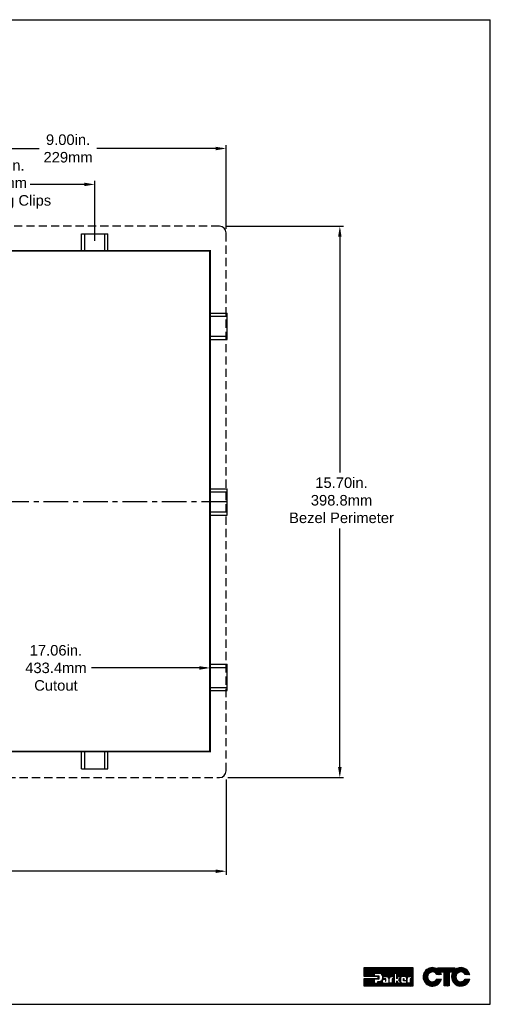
# Model space of a CAD drawing. Extents: x -21.2 to 49, y -81.1 to 9.3.
# Tile 12 of 27: x 0 to 13.4, y -51.5 to -23.4. Entities that reach past the tile are written whole.
import ezdxf

# ---------------------------------------------------------------- set-up
doc = ezdxf.new("R2010")
doc.units = 0
doc.header["$LTSCALE"] = 1.87
doc.header["$MEASUREMENT"] = 0
doc.linetypes.add('CENTER', pattern=[0.6, 0.375, -0.075, 0.075, -0.075])
doc.linetypes.add('HIDDEN2', pattern=[0.1875, 0.125, -0.0625])
doc.layers.get('0').update_dxf_attribs({"linetype": 'CONTINUOUS'})
for name, color, linetype in [('CEN', 7, 'CENTER'), ('dim', 5, 'CONTINUOUS'), ('hid', 7, 'HIDDEN2'), ('UNIT', 7, 'CONTINUOUS')]:
    doc.layers.add(name, color=color, linetype=linetype)
doc.styles.add('Arial', font='ARIAL.TTF', dxfattribs={"height": 0.3})

msp = doc.modelspace()

# ---------------------------------------------------------------- linework, layer by layer
at = {"linetype": 'Continuous'}
for p, q in [((-20.585, -23.425), (13.415, -23.425)), ((13.415, -51.464), (13.415, -23.425)), ((-20.585, -51.464), (13.415, -51.464))]:
    msp.add_line(p, q, dxfattribs=at)
at = {"color": 7, "linetype": 'Continuous'}
for p, q in [((1.791, -30.004), (1.791, -29.521)), ((1.791, -29.521), (2.541, -29.521)), ((1.881, -30.004), (1.881, -29.521)), ((2.451, -30.004), (2.451, -29.521)), ((2.541, -30.004), (2.541, -29.521)), ((5.443, -31.781), (5.931, -31.781)), ((5.443, -31.871), (5.931, -31.871)), ((5.931, -32.531), (5.931, -31.781)), ((5.443, -32.441), (5.931, -32.441)), ((5.443, -32.531), (5.931, -32.531)), ((5.443, -36.781), (5.931, -36.781)), ((5.443, -36.871), (5.931, -36.871)), ((5.931, -37.531), (5.931, -36.781)), ((5.443, -37.441), (5.931, -37.441)), ((5.443, -37.531), (5.931, -37.531)), ((5.443, -41.781), (5.931, -41.781)), ((5.443, -41.871), (5.931, -41.871)), ((5.931, -42.531), (5.931, -41.781)), ((5.443, -42.441), (5.931, -42.441)), ((5.443, -42.531), (5.931, -42.531)), ((1.791, -44.261), (-2.711, -44.261)), ((1.791, -44.761), (1.791, -44.268)), ((1.881, -44.761), (1.881, -44.268)), ((2.451, -44.761), (2.451, -44.268)), ((5.411, -44.261), (2.541, -44.261)), ((2.541, -44.761), (2.541, -44.268)), ((1.791, -44.761), (2.541, -44.761))]:
    msp.add_line(p, q, dxfattribs=at)
at = {"color": 7, "linetype": 'Continuous', "const_width": 0.05, "flags": 128}
msp.add_lwpolyline([(-11.621, -44.268), (5.443, -44.268), (5.443, -30.004), (-11.621, -30.004), (-11.621, -44.261)], dxfattribs=at)
at = {"color": 7, "linetype": 'Continuous'}
for centre, start, end in [((5.713, -29.493), 0, 90), ((5.713, -44.819), 270, 0)]:
    msp.add_arc(centre, 0.187, start, end, dxfattribs=at)
at = {"layer": 'CEN'}
msp.add_line((5.9, -37.156), (-12.079, -37.156), dxfattribs=at)
at = {"layer": 'dim', "linetype": 'Continuous'}
for p, q in [((-2.986, -27.094), (0.587, -27.094)), ((5.8, -27.094), (2.227, -27.094)), ((5.9, -29.385), (5.9, -26.994)), ((2.166, -29.718), (2.166, -28.016)), ((2.066, -28.116), (0.33, -28.116))]:
    msp.add_line(p, q, dxfattribs=at)
at = {"layer": 'dim'}
for p, q in [((5.912, -29.306), (9.236, -29.306)), ((9.136, -29.406), (9.136, -36.316)), ((9.136, -44.906), (9.136, -37.915)), ((5.443, -42.045), (5.443, -41.585)), ((5.343, -41.885), (2.074, -41.885)), ((5.9, -45.058), (5.9, -47.775)), ((5.954, -45.006), (9.236, -45.006)), ((5.8, -47.675), (-1.899, -47.675))]:
    msp.add_line(p, q, dxfattribs=at)
at = {"layer": 'dim', "linetype": 'Continuous'}
for points in [[(5.6, -27.044), (5.6, -27.144), (5.9, -27.094)], [(1.866, -28.066), (1.866, -28.166), (2.166, -28.116)]]:
    msp.add_solid(points, dxfattribs=at)
at = {"layer": 'dim'}
for points in [[(9.086, -29.606), (9.186, -29.606), (9.136, -29.306)], [(5.143, -41.835), (5.143, -41.935), (5.443, -41.885)], [(9.086, -44.706), (9.186, -44.706), (9.136, -45.006)], [(5.6, -47.625), (5.6, -47.725), (5.9, -47.675)]]:
    msp.add_solid(points, dxfattribs=at)
at = {"layer": 'hid'}
for p, q in [((5.713, -29.306), (-11.892, -29.306)), ((5.9, -44.819), (5.9, -29.493)), ((-11.892, -45.006), (5.713, -45.006))]:
    msp.add_line(p, q, dxfattribs=at)
at = {"layer": 'UNIT'}
for p, q in [((9.824, -50.667), (10.074, -50.417)), ((9.824, -50.657), (10.065, -50.417)), ((9.824, -50.648), (10.055, -50.417)), ((9.824, -50.639), (10.046, -50.417)), ((9.824, -50.629), (10.037, -50.417)), ((9.824, -50.62), (10.027, -50.417)), ((9.824, -50.611), (10.018, -50.417)), ((9.824, -50.601), (10.009, -50.417)), ((9.824, -50.592), (9.999, -50.417)), ((9.824, -50.582), (9.99, -50.417)), ((9.824, -50.573), (9.98, -50.417)), ((9.824, -50.564), (9.971, -50.417)), ((9.824, -50.554), (9.962, -50.417)), ((9.824, -50.545), (9.952, -50.417)), ((9.824, -50.536), (9.943, -50.417)), ((9.824, -50.526), (9.934, -50.417)), ((9.824, -50.517), (9.924, -50.417)), ((9.824, -50.507), (9.915, -50.417)), ((9.824, -50.498), (9.905, -50.417)), ((9.824, -50.489), (9.896, -50.417)), ((9.824, -50.479), (9.887, -50.417)), ((9.824, -50.47), (9.877, -50.417)), ((9.824, -50.461), (9.868, -50.417)), ((9.824, -50.451), (9.859, -50.417)), ((9.824, -50.442), (9.849, -50.417)), ((9.824, -50.432), (9.84, -50.417)), ((9.824, -50.423), (9.83, -50.417)), ((9.824, -50.671), (9.824, -50.417)), ((9.824, -50.417), (11.208, -50.417)), ((9.829, -50.671), (10.084, -50.417)), ((9.839, -50.671), (10.093, -50.417)), ((9.848, -50.671), (10.102, -50.417)), ((9.857, -50.671), (10.112, -50.417)), ((9.867, -50.671), (10.121, -50.417)), ((9.876, -50.671), (10.13, -50.417)), ((9.885, -50.671), (10.14, -50.417)), ((9.895, -50.671), (10.149, -50.417)), ((9.904, -50.671), (10.159, -50.417)), ((9.914, -50.671), (10.168, -50.417)), ((9.923, -50.671), (10.177, -50.417)), ((9.932, -50.671), (10.187, -50.417)), ((9.942, -50.671), (10.196, -50.417)), ((9.951, -50.671), (10.205, -50.417)), ((9.96, -50.671), (10.215, -50.417)), ((9.97, -50.671), (10.224, -50.417)), ((9.979, -50.671), (10.234, -50.417)), ((9.989, -50.671), (10.243, -50.417)), ((9.998, -50.671), (10.252, -50.417)), ((10.007, -50.671), (10.262, -50.417)), ((10.017, -50.671), (10.271, -50.417)), ((10.026, -50.671), (10.28, -50.417)), ((10.12, -50.587), (10.29, -50.417)), ((10.13, -50.587), (10.299, -50.417)), ((10.139, -50.587), (10.309, -50.417)), ((10.148, -50.587), (10.318, -50.417)), ((10.158, -50.587), (10.327, -50.417)), ((10.167, -50.587), (10.337, -50.417)), ((10.176, -50.587), (10.346, -50.417)), ((10.186, -50.587), (10.355, -50.417)), ((10.195, -50.587), (10.365, -50.417)), ((10.205, -50.587), (10.374, -50.417)), ((10.214, -50.587), (10.384, -50.417)), ((10.223, -50.587), (10.393, -50.417)), ((10.233, -50.587), (10.402, -50.417)), ((10.242, -50.587), (10.412, -50.417)), ((10.251, -50.587), (10.421, -50.417)), ((10.261, -50.587), (10.43, -50.417)), ((10.269, -50.587), (10.44, -50.417)), ((10.278, -50.589), (10.449, -50.417)), ((10.286, -50.59), (10.458, -50.417)), ((10.293, -50.592), (10.468, -50.417)), ((10.299, -50.595), (10.477, -50.417)), ((10.306, -50.598), (10.487, -50.417)), ((10.312, -50.601), (10.496, -50.417)), ((10.317, -50.605), (10.505, -50.417)), ((10.322, -50.609), (10.515, -50.417)), ((10.327, -50.614), (10.524, -50.417)), ((10.332, -50.618), (10.533, -50.417)), ((10.336, -50.624), (10.543, -50.417)), ((10.34, -50.63), (10.552, -50.417)), ((10.343, -50.635), (10.562, -50.417)), ((10.347, -50.641), (10.571, -50.417)), ((10.349, -50.648), (10.58, -50.417)), ((10.351, -50.656), (10.59, -50.417)), ((10.353, -50.663), (10.599, -50.417)), ((10.356, -50.67), (10.608, -50.417)), ((10.357, -50.677), (10.618, -50.417)), ((10.373, -50.671), (10.627, -50.417)), ((10.382, -50.671), (10.637, -50.417)), ((10.392, -50.671), (10.646, -50.417)), ((10.401, -50.671), (10.655, -50.417)), ((10.41, -50.671), (10.665, -50.417)), ((10.42, -50.671), (10.674, -50.417)), ((10.429, -50.671), (10.683, -50.417)), ((10.439, -50.671), (10.693, -50.417)), ((10.448, -50.671), (10.702, -50.417)), ((10.457, -50.671), (10.712, -50.417)), ((10.467, -50.671), (10.721, -50.417)), ((10.476, -50.671), (10.73, -50.417)), ((10.484, -50.673), (10.74, -50.417)), ((10.492, -50.674), (10.749, -50.417)), ((10.498, -50.677), (10.758, -50.417)), ((10.504, -50.681), (10.768, -50.417)), ((10.51, -50.685), (10.777, -50.417)), ((10.514, -50.689), (10.787, -50.417)), ((10.518, -50.695), (10.796, -50.417)), ((10.522, -50.7), (10.805, -50.417)), ((10.524, -50.707), (10.815, -50.417)), ((10.526, -50.715), (10.824, -50.417)), ((10.576, -50.675), (10.833, -50.417)), ((10.587, -50.673), (10.843, -50.417)), ((10.68, -50.589), (10.852, -50.417)), ((10.689, -50.589), (10.862, -50.417)), ((10.699, -50.589), (10.871, -50.417)), ((10.708, -50.589), (10.88, -50.417)), ((10.717, -50.589), (10.89, -50.417)), ((10.727, -50.589), (10.899, -50.417)), ((10.736, -50.589), (10.908, -50.417)), ((10.745, -50.589), (10.918, -50.417)), ((10.755, -50.589), (10.927, -50.417)), ((10.756, -50.701), (11.04, -50.417)), ((10.756, -50.691), (11.03, -50.417)), ((10.756, -50.682), (11.021, -50.417)), ((10.756, -50.673), (11.012, -50.417)), ((10.756, -50.663), (11.002, -50.417)), ((10.756, -50.654), (10.993, -50.417)), ((10.756, -50.645), (10.983, -50.417)), ((10.756, -50.635), (10.974, -50.417)), ((10.756, -50.626), (10.965, -50.417)), ((10.756, -50.616), (10.955, -50.417)), ((10.756, -50.607), (10.946, -50.417)), ((10.756, -50.598), (10.937, -50.417)), ((10.795, -50.671), (11.049, -50.417)), ((10.804, -50.671), (11.058, -50.417)), ((10.813, -50.671), (11.068, -50.417)), ((10.823, -50.671), (11.077, -50.417)), ((10.832, -50.671), (11.087, -50.417)), ((10.842, -50.671), (11.096, -50.417)), ((10.851, -50.671), (11.105, -50.417)), ((10.852, -50.708), (11.143, -50.417)), ((10.86, -50.671), (11.115, -50.417)), ((10.866, -50.684), (11.133, -50.417)), ((10.87, -50.671), (11.124, -50.417)), ((10.891, -50.678), (11.152, -50.417)), ((10.905, -50.673), (11.162, -50.417)), ((10.917, -50.67), (11.171, -50.417)), ((10.928, -50.67), (11.18, -50.417)), ((10.937, -50.669), (11.19, -50.417)), ((10.947, -50.669), (11.199, -50.417)), ((10.956, -50.669), (11.208, -50.417)), ((10.965, -50.669), (11.208, -50.426)), ((10.975, -50.67), (11.208, -50.436)), ((10.982, -50.671), (11.208, -50.445)), ((10.99, -50.673), (11.208, -50.455)), ((10.998, -50.674), (11.208, -50.464)), ((11.208, -50.417), (11.208, -50.948)), ((11.507, -50.704), (11.79, -50.421)), ((11.507, -50.697), (11.784, -50.421)), ((11.507, -50.691), (11.777, -50.421)), ((11.507, -50.684), (11.77, -50.421)), ((11.507, -50.677), (11.763, -50.421)), ((11.507, -50.671), (11.757, -50.421)), ((11.507, -50.664), (11.75, -50.421)), ((11.507, -50.657), (11.743, -50.421)), ((11.508, -50.71), (11.796, -50.422)), ((11.509, -50.716), (11.802, -50.423)), ((11.509, -50.649), (11.735, -50.423)), ((11.51, -50.721), (11.808, -50.424)), ((11.51, -50.641), (11.727, -50.424)), ((11.511, -50.727), (11.813, -50.425)), ((11.512, -50.733), (11.819, -50.426)), ((11.512, -50.632), (11.718, -50.426)), ((11.513, -50.624), (11.71, -50.427)), ((11.514, -50.616), (11.702, -50.428)), ((11.518, -50.606), (11.692, -50.432)), ((11.522, -50.596), (11.682, -50.436)), ((11.525, -50.585), (11.671, -50.439)), ((11.529, -50.575), (11.661, -50.443)), ((11.537, -50.56), (11.646, -50.451)), ((11.546, -50.545), (11.63, -50.46)), ((11.672, -50.579), (11.825, -50.427)), ((11.698, -50.56), (11.83, -50.428)), ((11.71, -50.555), (11.836, -50.429)), ((11.722, -50.549), (11.841, -50.43)), ((11.732, -50.546), (11.846, -50.432)), ((11.74, -50.545), (11.851, -50.434)), ((11.748, -50.543), (11.856, -50.436)), ((11.756, -50.542), (11.861, -50.437)), ((11.763, -50.541), (11.866, -50.439)), ((11.77, -50.542), (11.87, -50.441)), ((11.776, -50.542), (11.875, -50.443)), ((11.782, -50.542), (11.88, -50.445)), ((11.789, -50.543), (11.884, -50.447)), ((11.795, -50.544), (11.889, -50.45)), ((11.8, -50.545), (11.893, -50.452)), ((11.805, -50.547), (11.897, -50.454)), ((11.81, -50.548), (11.901, -50.457)), ((11.815, -50.55), (11.906, -50.459)), ((11.821, -50.551), (11.91, -50.462)), ((11.825, -50.553), (11.914, -50.464)), ((11.83, -50.555), (11.918, -50.467)), ((11.834, -50.558), (11.967, -50.425)), ((11.838, -50.56), (11.973, -50.425)), ((11.842, -50.563), (11.98, -50.425)), ((11.847, -50.565), (11.987, -50.425)), ((11.851, -50.567), (11.994, -50.425)), ((11.855, -50.571), (12, -50.425)), ((11.858, -50.574), (12.007, -50.425)), ((11.862, -50.577), (12.014, -50.425)), ((11.865, -50.58), (12.02, -50.425)), ((11.869, -50.583), (12.027, -50.425)), ((11.872, -50.587), (12.034, -50.425)), ((11.876, -50.59), (12.04, -50.425)), ((11.878, -50.594), (12.047, -50.425)), ((11.881, -50.598), (12.054, -50.425)), ((11.884, -50.602), (12.061, -50.425)), ((11.886, -50.606), (12.067, -50.425)), ((11.889, -50.61), (12.074, -50.425)), ((11.892, -50.614), (12.081, -50.425)), ((11.896, -50.616), (12.087, -50.425)), ((11.903, -50.616), (12.094, -50.425)), ((11.909, -50.616), (12.101, -50.425)), ((11.916, -50.616), (12.107, -50.425)), ((11.919, -50.426), (11.92, -50.425)), ((11.919, -50.433), (11.927, -50.425)), ((11.919, -50.466), (11.96, -50.425)), ((11.919, -50.46), (11.953, -50.425)), ((11.919, -50.453), (11.947, -50.425)), ((11.919, -50.446), (11.94, -50.425)), ((11.919, -50.44), (11.933, -50.425)), ((11.919, -50.467), (11.919, -50.425)), ((11.919, -50.425), (12.411, -50.425)), ((11.923, -50.616), (12.114, -50.425)), ((11.997, -50.549), (12.121, -50.425)), ((12.004, -50.549), (12.127, -50.425)), ((12.01, -50.549), (12.134, -50.425)), ((12.017, -50.549), (12.141, -50.425)), ((12.024, -50.549), (12.148, -50.425)), ((12.03, -50.549), (12.154, -50.425)), ((12.037, -50.549), (12.161, -50.425)), ((12.044, -50.549), (12.168, -50.425)), ((12.05, -50.549), (12.174, -50.425)), ((12.057, -50.549), (12.181, -50.425)), ((12.064, -50.549), (12.188, -50.425)), ((12.071, -50.549), (12.194, -50.425)), ((12.077, -50.549), (12.201, -50.425)), ((12.084, -50.549), (12.208, -50.425)), ((12.091, -50.549), (12.215, -50.425)), ((12.097, -50.549), (12.221, -50.425)), ((12.101, -50.692), (12.368, -50.425)), ((12.101, -50.685), (12.362, -50.425)), ((12.101, -50.679), (12.355, -50.425)), ((12.101, -50.672), (12.348, -50.425)), ((12.101, -50.665), (12.342, -50.425)), ((12.101, -50.659), (12.335, -50.425)), ((12.101, -50.652), (12.328, -50.425)), ((12.101, -50.645), (12.322, -50.425)), ((12.101, -50.639), (12.315, -50.425)), ((12.101, -50.632), (12.308, -50.425)), ((12.101, -50.625), (12.302, -50.425)), ((12.101, -50.618), (12.295, -50.425)), ((12.101, -50.612), (12.288, -50.425)), ((12.101, -50.605), (12.281, -50.425)), ((12.101, -50.598), (12.275, -50.425)), ((12.101, -50.592), (12.268, -50.425)), ((12.101, -50.585), (12.261, -50.425)), ((12.101, -50.578), (12.255, -50.425)), ((12.101, -50.572), (12.248, -50.425)), ((12.101, -50.565), (12.241, -50.425)), ((12.101, -50.558), (12.235, -50.425)), ((12.101, -50.551), (12.228, -50.425)), ((12.251, -50.549), (12.375, -50.425)), ((12.258, -50.549), (12.382, -50.425)), ((12.265, -50.549), (12.389, -50.425)), ((12.271, -50.549), (12.395, -50.425)), ((12.278, -50.549), (12.402, -50.425)), ((12.285, -50.549), (12.409, -50.425)), ((12.291, -50.549), (12.411, -50.429)), ((12.298, -50.549), (12.411, -50.436)), ((12.305, -50.549), (12.411, -50.442)), ((12.312, -50.549), (12.411, -50.449)), ((12.314, -50.68), (12.574, -50.42)), ((12.314, -50.673), (12.567, -50.42)), ((12.315, -50.686), (12.581, -50.42)), ((12.315, -50.699), (12.593, -50.421)), ((12.315, -50.693), (12.587, -50.421)), ((12.315, -50.666), (12.56, -50.421)), ((12.316, -50.712), (12.606, -50.422)), ((12.316, -50.705), (12.6, -50.422)), ((12.316, -50.658), (12.553, -50.422)), ((12.317, -50.718), (12.612, -50.422)), ((12.317, -50.651), (12.545, -50.422)), ((12.317, -50.724), (12.618, -50.423)), ((12.318, -50.643), (12.538, -50.423)), ((12.318, -50.636), (12.53, -50.424)), ((12.318, -50.549), (12.411, -50.456)), ((12.319, -50.729), (12.623, -50.424)), ((12.32, -50.735), (12.629, -50.426)), ((12.32, -50.627), (12.521, -50.426)), ((12.323, -50.618), (12.512, -50.429)), ((12.325, -50.549), (12.411, -50.463)), ((12.326, -50.608), (12.503, -50.431)), ((12.328, -50.599), (12.494, -50.434)), ((12.331, -50.59), (12.484, -50.437)), ((12.332, -50.549), (12.411, -50.469)), ((12.337, -50.577), (12.471, -50.443)), ((12.343, -50.564), (12.459, -50.449)), ((12.345, -50.549), (12.425, -50.469)), ((12.349, -50.551), (12.446, -50.455)), ((12.411, -50.425), (12.411, -50.478)), ((12.488, -50.573), (12.634, -50.427)), ((12.51, -50.558), (12.64, -50.428)), ((12.522, -50.553), (12.645, -50.43)), ((12.534, -50.548), (12.65, -50.431)), ((12.542, -50.546), (12.656, -50.432)), ((12.55, -50.544), (12.661, -50.434)), ((12.559, -50.543), (12.666, -50.436)), ((12.567, -50.541), (12.67, -50.438)), ((12.573, -50.542), (12.675, -50.44)), ((12.58, -50.542), (12.68, -50.442)), ((12.586, -50.542), (12.685, -50.444)), ((12.593, -50.542), (12.689, -50.446)), ((12.599, -50.543), (12.694, -50.448)), ((12.604, -50.544), (12.699, -50.45)), ((12.609, -50.546), (12.703, -50.452)), ((12.615, -50.547), (12.707, -50.455)), ((12.62, -50.549), (12.711, -50.457)), ((12.625, -50.55), (12.715, -50.46)), ((12.63, -50.552), (12.719, -50.463)), ((12.635, -50.554), (12.723, -50.465)), ((12.639, -50.556), (12.727, -50.468)), ((10.23, -50.671), (9.824, -50.671)), ((9.824, -50.939), (10.03, -50.733)), ((9.824, -50.929), (10.021, -50.733)), ((9.824, -50.92), (10.011, -50.733)), ((9.824, -50.911), (10.002, -50.733)), ((9.824, -50.901), (9.992, -50.733)), ((9.824, -50.892), (9.983, -50.733)), ((9.824, -50.882), (9.974, -50.733)), ((9.824, -50.873), (9.964, -50.733)), ((9.824, -50.864), (9.955, -50.733)), ((9.824, -50.854), (9.946, -50.733)), ((9.824, -50.845), (9.936, -50.733)), ((9.824, -50.836), (9.927, -50.733)), ((9.824, -50.826), (9.917, -50.733)), ((9.824, -50.817), (9.908, -50.733)), ((9.824, -50.807), (9.899, -50.733)), ((9.824, -50.798), (9.889, -50.733)), ((9.824, -50.789), (9.88, -50.733)), ((9.824, -50.779), (9.871, -50.733)), ((9.824, -50.77), (9.861, -50.733)), ((9.824, -50.761), (9.852, -50.733)), ((9.824, -50.751), (9.843, -50.733)), ((9.824, -50.742), (9.833, -50.733)), ((9.824, -50.948), (9.824, -50.733)), ((9.824, -50.733), (10.23, -50.733)), ((9.825, -50.948), (10.039, -50.733)), ((9.834, -50.948), (10.049, -50.733)), ((9.843, -50.948), (10.058, -50.733)), ((9.853, -50.948), (10.067, -50.733)), ((9.862, -50.948), (10.077, -50.733)), ((9.872, -50.948), (10.086, -50.733)), ((9.881, -50.948), (10.096, -50.733)), ((9.89, -50.948), (10.105, -50.733)), ((9.9, -50.948), (10.114, -50.733)), ((9.909, -50.948), (10.124, -50.733)), ((10.035, -50.671), (10.115, -50.592)), ((10.045, -50.671), (10.115, -50.602)), ((10.054, -50.671), (10.115, -50.611)), ((10.064, -50.671), (10.115, -50.62)), ((10.073, -50.671), (10.115, -50.63)), ((10.082, -50.671), (10.115, -50.639)), ((10.092, -50.671), (10.115, -50.648)), ((10.101, -50.671), (10.117, -50.656)), ((10.11, -50.671), (10.126, -50.656)), ((10.115, -50.587), (10.115, -50.656)), ((10.263, -50.587), (10.115, -50.587)), ((10.115, -50.656), (10.245, -50.656)), ((10.115, -50.75), (10.115, -50.865)), ((10.245, -50.75), (10.115, -50.75)), ((10.117, -50.75), (10.133, -50.733)), ((10.12, -50.671), (10.135, -50.656)), ((10.126, -50.75), (10.142, -50.733)), ((10.129, -50.671), (10.145, -50.656)), ((10.135, -50.75), (10.152, -50.733)), ((10.139, -50.671), (10.154, -50.656)), ((10.145, -50.75), (10.161, -50.733)), ((10.148, -50.671), (10.164, -50.656)), ((10.154, -50.75), (10.171, -50.733)), ((10.157, -50.671), (10.173, -50.656)), ((10.163, -50.75), (10.18, -50.733)), ((10.167, -50.671), (10.182, -50.656)), ((10.171, -50.948), (10.384, -50.735)), ((10.173, -50.75), (10.189, -50.733)), ((10.176, -50.671), (10.192, -50.656)), ((10.182, -50.75), (10.199, -50.733)), ((10.185, -50.671), (10.201, -50.656)), ((10.191, -50.75), (10.208, -50.733)), ((10.195, -50.671), (10.21, -50.656)), ((10.201, -50.75), (10.217, -50.733)), ((10.204, -50.671), (10.22, -50.656)), ((10.21, -50.75), (10.227, -50.733)), ((10.214, -50.671), (10.229, -50.656)), ((10.22, -50.75), (10.245, -50.725)), ((10.223, -50.671), (10.239, -50.656)), ((10.229, -50.75), (10.245, -50.734)), ((10.23, -50.674), (10.245, -50.659)), ((10.23, -50.683), (10.245, -50.668)), ((10.23, -50.733), (10.23, -50.671)), ((10.23, -50.693), (10.245, -50.678)), ((10.23, -50.702), (10.245, -50.687)), ((10.23, -50.711), (10.245, -50.697)), ((10.23, -50.721), (10.245, -50.706)), ((10.23, -50.73), (10.245, -50.715)), ((10.238, -50.75), (10.245, -50.743)), ((10.245, -50.656), (10.245, -50.75)), ((10.339, -50.771), (10.375, -50.735)), ((10.35, -50.751), (10.366, -50.735)), ((10.353, -50.738), (10.364, -50.727)), ((10.356, -50.726), (10.364, -50.717)), ((10.358, -50.686), (10.364, -50.68)), ((10.358, -50.695), (10.364, -50.689)), ((10.359, -50.704), (10.364, -50.699)), ((10.359, -50.714), (10.364, -50.708)), ((10.364, -50.735), (10.364, -50.671)), ((10.364, -50.671), (10.476, -50.671)), ((10.447, -50.735), (10.364, -50.735)), ((10.374, -50.755), (10.394, -50.735)), ((10.386, -50.752), (10.403, -50.735)), ((10.397, -50.75), (10.433, -50.75)), ((10.398, -50.75), (10.412, -50.735)), ((10.407, -50.75), (10.422, -50.735)), ((10.416, -50.75), (10.431, -50.735)), ((10.426, -50.75), (10.441, -50.735)), ((10.433, -50.751), (10.447, -50.738)), ((10.433, -50.761), (10.447, -50.747)), ((10.433, -50.75), (10.433, -50.806)), ((10.447, -50.806), (10.447, -50.735)), ((10.527, -50.723), (10.545, -50.706)), ((10.527, -50.732), (10.542, -50.717)), ((10.527, -50.723), (10.527, -50.864)), ((10.527, -50.742), (10.541, -50.728)), ((10.527, -50.751), (10.541, -50.737)), ((10.527, -50.761), (10.541, -50.747)), ((10.541, -50.865), (10.541, -50.724)), ((10.594, -50.671), (10.667, -50.671)), ((10.598, -50.671), (10.678, -50.592)), ((10.607, -50.671), (10.678, -50.601)), ((10.617, -50.671), (10.678, -50.61)), ((10.621, -50.788), (10.678, -50.732)), ((10.621, -50.742), (10.628, -50.735)), ((10.621, -50.77), (10.656, -50.735)), ((10.621, -50.751), (10.637, -50.735)), ((10.621, -50.779), (10.666, -50.735)), ((10.621, -50.76), (10.647, -50.735)), ((10.621, -50.735), (10.621, -50.865)), ((10.667, -50.735), (10.621, -50.735)), ((10.621, -50.798), (10.678, -50.742)), ((10.626, -50.671), (10.678, -50.62)), ((10.635, -50.671), (10.678, -50.629)), ((10.645, -50.671), (10.678, -50.638)), ((10.654, -50.671), (10.678, -50.648)), ((10.663, -50.671), (10.678, -50.657)), ((10.667, -50.678), (10.678, -50.667)), ((10.667, -50.671), (10.667, -50.735)), ((10.667, -50.687), (10.678, -50.676)), ((10.667, -50.696), (10.678, -50.685)), ((10.667, -50.706), (10.678, -50.695)), ((10.667, -50.715), (10.678, -50.704)), ((10.667, -50.725), (10.678, -50.713)), ((10.667, -50.734), (10.678, -50.723)), ((10.678, -50.589), (10.678, -50.865)), ((10.756, -50.589), (10.678, -50.589)), ((10.756, -50.738), (10.756, -50.589)), ((10.791, -50.671), (10.756, -50.738)), ((10.756, -50.71), (10.787, -50.679)), ((10.756, -50.719), (10.776, -50.699)), ((10.756, -50.729), (10.766, -50.719)), ((10.874, -50.671), (10.791, -50.671)), ((10.817, -50.766), (10.874, -50.671)), ((10.819, -50.769), (10.858, -50.73)), ((10.822, -50.775), (10.857, -50.74)), ((10.823, -50.755), (10.86, -50.719)), ((10.826, -50.781), (10.857, -50.749)), ((10.838, -50.732), (10.866, -50.703)), ((10.857, -50.733), (10.857, -50.796)), ((10.974, -50.669), (10.935, -50.669)), ((10.944, -50.738), (10.951, -50.73)), ((10.944, -50.799), (10.944, -50.73)), ((10.944, -50.73), (10.957, -50.73)), ((10.944, -50.747), (10.957, -50.734)), ((10.944, -50.756), (10.957, -50.744)), ((10.957, -50.73), (10.957, -50.79)), ((11.004, -50.678), (11.208, -50.473)), ((11.009, -50.682), (11.208, -50.483)), ((11.015, -50.685), (11.208, -50.492)), ((11.02, -50.689), (11.208, -50.501)), ((11.024, -50.695), (11.208, -50.511)), ((11.028, -50.701), (11.208, -50.52)), ((11.032, -50.706), (11.208, -50.53)), ((11.034, -50.713), (11.208, -50.539)), ((11.036, -50.721), (11.208, -50.548)), ((11.038, -50.728), (11.057, -50.709)), ((11.039, -50.737), (11.055, -50.721)), ((11.039, -50.746), (11.053, -50.732)), ((11.039, -50.734), (11.039, -50.79)), ((11.039, -50.755), (11.053, -50.742)), ((11.053, -50.865), (11.053, -50.731)), ((11.09, -50.676), (11.208, -50.558)), ((11.102, -50.673), (11.208, -50.567)), ((11.112, -50.671), (11.178, -50.671)), ((11.113, -50.671), (11.208, -50.576)), ((11.123, -50.671), (11.208, -50.586)), ((11.132, -50.671), (11.208, -50.595)), ((11.134, -50.782), (11.208, -50.708)), ((11.134, -50.792), (11.208, -50.717)), ((11.134, -50.801), (11.208, -50.726)), ((11.134, -50.735), (11.134, -50.735)), ((11.134, -50.745), (11.144, -50.735)), ((11.134, -50.773), (11.172, -50.735)), ((11.134, -50.764), (11.162, -50.735)), ((11.134, -50.754), (11.153, -50.735)), ((11.134, -50.735), (11.134, -50.865)), ((11.178, -50.735), (11.134, -50.735)), ((11.134, -50.81), (11.208, -50.736)), ((11.134, -50.82), (11.208, -50.745)), ((11.142, -50.671), (11.208, -50.605)), ((11.151, -50.671), (11.208, -50.614)), ((11.16, -50.671), (11.208, -50.623)), ((11.17, -50.671), (11.208, -50.633)), ((11.178, -50.672), (11.208, -50.642)), ((11.178, -50.682), (11.208, -50.651)), ((11.178, -50.691), (11.208, -50.661)), ((11.178, -50.701), (11.208, -50.67)), ((11.178, -50.671), (11.178, -50.735)), ((11.178, -50.71), (11.208, -50.68)), ((11.178, -50.719), (11.208, -50.689)), ((11.178, -50.729), (11.208, -50.698)), ((11.513, -50.738), (11.67, -50.582)), ((11.514, -50.744), (11.647, -50.611)), ((11.515, -50.75), (11.641, -50.624)), ((11.516, -50.755), (11.635, -50.636)), ((11.518, -50.76), (11.633, -50.645)), ((11.52, -50.765), (11.631, -50.654)), ((11.522, -50.77), (11.629, -50.663)), ((11.524, -50.775), (11.628, -50.67)), ((11.525, -50.779), (11.628, -50.677)), ((11.527, -50.784), (11.628, -50.683)), ((11.529, -50.789), (11.628, -50.69)), ((11.531, -50.794), (11.628, -50.697)), ((11.533, -50.798), (11.629, -50.703)), ((11.536, -50.803), (11.63, -50.708)), ((11.538, -50.807), (11.631, -50.714)), ((11.541, -50.811), (11.633, -50.719)), ((11.543, -50.815), (11.634, -50.724)), ((11.545, -50.82), (11.635, -50.73)), ((11.548, -50.824), (11.637, -50.734)), ((11.55, -50.828), (11.64, -50.739)), ((11.553, -50.832), (11.642, -50.743)), ((11.556, -50.836), (11.644, -50.748)), ((11.561, -50.523), (11.61, -50.474)), ((11.714, -50.939), (11.904, -50.749)), ((11.72, -50.94), (11.911, -50.749)), ((11.726, -50.941), (11.918, -50.749)), ((11.731, -50.942), (11.924, -50.749)), ((11.737, -50.943), (11.931, -50.749)), ((11.743, -50.944), (11.938, -50.749)), ((11.749, -50.944), (11.944, -50.749)), ((11.755, -50.944), (11.951, -50.749)), ((11.762, -50.944), (11.958, -50.749)), ((11.769, -50.944), (11.965, -50.749)), ((11.776, -50.944), (11.971, -50.749)), ((11.782, -50.944), (11.978, -50.749)), ((11.789, -50.944), (11.985, -50.749)), ((11.796, -50.944), (11.991, -50.749)), ((11.805, -50.942), (11.998, -50.749)), ((11.813, -50.941), (12.005, -50.749)), ((11.821, -50.939), (12.011, -50.749)), ((11.829, -50.938), (12.018, -50.749)), ((11.886, -50.761), (11.898, -50.749)), ((12.023, -50.616), (11.894, -50.616)), ((11.894, -50.749), (12.023, -50.749)), ((11.929, -50.616), (11.996, -50.55)), ((11.936, -50.616), (11.998, -50.555)), ((11.943, -50.616), (12, -50.559)), ((11.949, -50.616), (12.003, -50.563)), ((11.956, -50.616), (12.005, -50.568)), ((11.963, -50.616), (12.007, -50.572)), ((11.97, -50.616), (12.009, -50.577)), ((11.976, -50.616), (12.011, -50.582)), ((11.983, -50.616), (12.013, -50.586)), ((11.99, -50.616), (12.015, -50.591)), ((12.101, -50.549), (11.995, -50.549)), ((11.996, -50.616), (12.017, -50.596)), ((12.003, -50.616), (12.018, -50.601)), ((12.01, -50.616), (12.02, -50.606)), ((12.016, -50.616), (12.021, -50.611)), ((12.101, -50.94), (12.101, -50.549)), ((12.101, -50.699), (12.245, -50.555)), ((12.101, -50.705), (12.245, -50.562)), ((12.101, -50.712), (12.245, -50.569)), ((12.101, -50.719), (12.245, -50.575)), ((12.101, -50.726), (12.245, -50.582)), ((12.101, -50.732), (12.245, -50.589)), ((12.101, -50.739), (12.245, -50.595)), ((12.101, -50.746), (12.245, -50.602)), ((12.101, -50.752), (12.245, -50.609)), ((12.101, -50.759), (12.245, -50.615)), ((12.101, -50.766), (12.245, -50.622)), ((12.101, -50.772), (12.245, -50.629)), ((12.101, -50.779), (12.245, -50.636)), ((12.101, -50.786), (12.245, -50.642)), ((12.101, -50.793), (12.245, -50.649)), ((12.101, -50.799), (12.245, -50.656)), ((12.101, -50.806), (12.245, -50.662)), ((12.101, -50.813), (12.245, -50.669)), ((12.101, -50.819), (12.245, -50.676)), ((12.101, -50.826), (12.245, -50.682)), ((12.101, -50.833), (12.245, -50.689)), ((12.101, -50.839), (12.245, -50.696)), ((12.101, -50.846), (12.245, -50.703)), ((12.101, -50.853), (12.245, -50.709)), ((12.101, -50.859), (12.245, -50.716)), ((12.101, -50.866), (12.245, -50.723)), ((12.101, -50.873), (12.245, -50.729)), ((12.101, -50.88), (12.245, -50.736)), ((12.101, -50.886), (12.245, -50.743)), ((12.101, -50.893), (12.245, -50.749)), ((12.245, -50.549), (12.245, -50.94)), ((12.35, -50.549), (12.245, -50.549)), ((12.321, -50.74), (12.468, -50.593)), ((12.323, -50.745), (12.453, -50.615)), ((12.324, -50.751), (12.447, -50.628)), ((12.325, -50.756), (12.443, -50.639)), ((12.326, -50.762), (12.44, -50.648)), ((12.328, -50.767), (12.438, -50.656)), ((12.33, -50.771), (12.436, -50.665)), ((12.332, -50.776), (12.436, -50.672)), ((12.334, -50.781), (12.436, -50.679)), ((12.336, -50.786), (12.436, -50.685)), ((12.338, -50.549), (12.411, -50.476)), ((12.338, -50.79), (12.436, -50.692)), ((12.34, -50.795), (12.436, -50.699)), ((12.342, -50.8), (12.437, -50.704)), ((12.344, -50.804), (12.439, -50.71)), ((12.346, -50.809), (12.44, -50.715)), ((12.349, -50.813), (12.441, -50.721)), ((12.352, -50.817), (12.442, -50.726)), ((12.354, -50.821), (12.444, -50.731)), ((12.357, -50.825), (12.446, -50.736)), ((12.36, -50.829), (12.448, -50.74)), ((12.362, -50.833), (12.451, -50.745)), ((12.365, -50.837), (12.453, -50.749)), ((12.524, -50.939), (12.714, -50.749)), ((12.529, -50.94), (12.721, -50.749)), ((12.535, -50.941), (12.728, -50.749)), ((12.541, -50.942), (12.734, -50.749)), ((12.547, -50.943), (12.741, -50.749)), ((12.553, -50.944), (12.748, -50.749)), ((12.559, -50.944), (12.755, -50.749)), ((12.565, -50.945), (12.761, -50.749)), ((12.572, -50.945), (12.768, -50.749)), ((12.579, -50.944), (12.775, -50.749)), ((12.586, -50.944), (12.781, -50.749)), ((12.593, -50.944), (12.788, -50.749)), ((12.6, -50.944), (12.795, -50.749)), ((12.607, -50.943), (12.801, -50.749)), ((12.615, -50.942), (12.808, -50.749)), ((12.623, -50.94), (12.815, -50.749)), ((12.632, -50.939), (12.822, -50.749)), ((12.64, -50.937), (12.828, -50.749)), ((12.643, -50.559), (12.731, -50.471)), ((12.648, -50.561), (12.735, -50.473)), ((12.652, -50.563), (12.739, -50.476)), ((12.656, -50.566), (12.743, -50.479)), ((12.66, -50.568), (12.746, -50.483)), ((12.664, -50.572), (12.75, -50.486)), ((12.667, -50.575), (12.753, -50.489)), ((12.671, -50.578), (12.757, -50.492)), ((12.674, -50.581), (12.76, -50.495)), ((12.678, -50.584), (12.764, -50.498)), ((12.681, -50.588), (12.767, -50.502)), ((12.685, -50.591), (12.77, -50.505)), ((12.687, -50.595), (12.773, -50.509)), ((12.689, -50.767), (12.708, -50.749)), ((12.69, -50.599), (12.776, -50.513)), ((12.693, -50.603), (12.779, -50.516)), ((12.695, -50.607), (12.782, -50.52)), ((12.698, -50.611), (12.785, -50.524)), ((12.701, -50.615), (12.788, -50.528)), ((12.831, -50.616), (12.702, -50.616)), ((12.702, -50.749), (12.831, -50.749)), ((12.706, -50.616), (12.791, -50.531)), ((12.713, -50.616), (12.794, -50.535)), ((12.719, -50.616), (12.797, -50.539)), ((12.726, -50.616), (12.799, -50.543)), ((12.733, -50.616), (12.801, -50.548)), ((12.739, -50.616), (12.804, -50.552)), ((12.746, -50.616), (12.806, -50.556)), ((12.753, -50.616), (12.809, -50.561)), ((12.76, -50.616), (12.811, -50.565)), ((12.766, -50.616), (12.813, -50.569)), ((12.773, -50.616), (12.816, -50.574)), ((12.78, -50.616), (12.818, -50.578)), ((12.786, -50.616), (12.819, -50.583)), ((12.793, -50.616), (12.821, -50.588)), ((12.8, -50.616), (12.823, -50.593)), ((12.806, -50.616), (12.825, -50.598)), ((12.813, -50.616), (12.826, -50.603)), ((12.82, -50.616), (12.828, -50.608)), ((12.827, -50.616), (12.83, -50.613)), ((11.208, -50.948), (9.824, -50.948)), ((9.918, -50.948), (10.115, -50.752)), ((9.928, -50.948), (10.115, -50.761)), ((9.937, -50.948), (10.115, -50.77)), ((9.947, -50.948), (10.115, -50.78)), ((9.956, -50.948), (10.115, -50.789)), ((9.965, -50.948), (10.115, -50.798)), ((9.975, -50.948), (10.115, -50.808)), ((9.984, -50.948), (10.115, -50.817)), ((9.993, -50.948), (10.115, -50.826)), ((10.003, -50.948), (10.115, -50.836)), ((10.012, -50.948), (10.115, -50.845)), ((10.022, -50.948), (10.115, -50.855)), ((10.031, -50.948), (10.115, -50.864)), ((10.04, -50.948), (10.123, -50.865)), ((10.05, -50.948), (10.133, -50.865)), ((10.059, -50.948), (10.142, -50.865)), ((10.068, -50.948), (10.151, -50.865)), ((10.078, -50.948), (10.161, -50.865)), ((10.087, -50.948), (10.17, -50.865)), ((10.096, -50.948), (10.179, -50.865)), ((10.106, -50.948), (10.189, -50.865)), ((10.115, -50.948), (10.198, -50.865)), ((10.115, -50.865), (10.221, -50.865)), ((10.125, -50.948), (10.208, -50.865)), ((10.134, -50.948), (10.217, -50.865)), ((10.143, -50.948), (10.28, -50.811)), ((10.153, -50.948), (10.293, -50.808)), ((10.162, -50.948), (10.314, -50.796)), ((10.181, -50.948), (10.347, -50.782)), ((10.19, -50.948), (10.341, -50.797)), ((10.2, -50.948), (10.341, -50.807)), ((10.209, -50.948), (10.34, -50.816)), ((10.218, -50.948), (10.343, -50.823)), ((10.221, -50.861), (10.268, -50.813)), ((10.221, -50.852), (10.258, -50.815)), ((10.221, -50.842), (10.248, -50.815)), ((10.221, -50.833), (10.239, -50.815)), ((10.221, -50.824), (10.229, -50.815)), ((10.221, -50.865), (10.221, -50.815)), ((10.221, -50.815), (10.254, -50.815)), ((10.228, -50.948), (10.345, -50.83)), ((10.237, -50.948), (10.348, -50.837)), ((10.246, -50.948), (10.352, -50.842)), ((10.254, -50.815), (10.266, -50.814)), ((10.256, -50.948), (10.357, -50.847)), ((10.265, -50.948), (10.361, -50.851)), ((10.275, -50.948), (10.367, -50.856)), ((10.284, -50.948), (10.373, -50.858)), ((10.293, -50.948), (10.38, -50.861)), ((10.303, -50.948), (10.387, -50.864)), ((10.312, -50.948), (10.396, -50.864)), ((10.321, -50.948), (10.405, -50.864)), ((10.331, -50.948), (10.415, -50.864)), ((10.34, -50.948), (10.424, -50.864)), ((10.35, -50.948), (10.433, -50.864)), ((10.359, -50.948), (10.443, -50.864)), ((10.368, -50.948), (10.452, -50.864)), ((10.378, -50.948), (10.461, -50.864)), ((10.387, -50.948), (10.471, -50.864)), ((10.388, -50.864), (10.527, -50.864)), ((10.396, -50.948), (10.48, -50.864)), ((10.406, -50.948), (10.49, -50.864)), ((10.415, -50.948), (10.499, -50.864)), ((10.425, -50.948), (10.508, -50.864)), ((10.433, -50.77), (10.447, -50.756)), ((10.433, -50.78), (10.447, -50.766)), ((10.433, -50.789), (10.447, -50.775)), ((10.433, -50.798), (10.447, -50.784)), ((10.433, -50.806), (10.447, -50.806)), ((10.434, -50.948), (10.518, -50.864)), ((10.435, -50.806), (10.447, -50.794)), ((10.443, -50.948), (10.527, -50.864)), ((10.445, -50.806), (10.447, -50.803)), ((10.453, -50.948), (10.541, -50.859)), ((10.462, -50.948), (10.545, -50.865)), ((10.471, -50.948), (10.554, -50.865)), ((10.481, -50.948), (10.564, -50.865)), ((10.49, -50.948), (10.573, -50.865)), ((10.5, -50.948), (10.582, -50.865)), ((10.509, -50.948), (10.592, -50.865)), ((10.518, -50.948), (10.601, -50.865)), ((10.527, -50.77), (10.541, -50.756)), ((10.527, -50.779), (10.541, -50.765)), ((10.527, -50.789), (10.541, -50.775)), ((10.527, -50.798), (10.541, -50.784)), ((10.527, -50.807), (10.541, -50.794)), ((10.527, -50.817), (10.541, -50.803)), ((10.527, -50.826), (10.541, -50.812)), ((10.527, -50.836), (10.541, -50.822)), ((10.527, -50.845), (10.541, -50.831)), ((10.527, -50.854), (10.541, -50.84)), ((10.527, -50.864), (10.541, -50.85)), ((10.528, -50.948), (10.611, -50.865)), ((10.537, -50.948), (10.62, -50.865)), ((10.621, -50.865), (10.541, -50.865)), ((10.546, -50.948), (10.678, -50.817)), ((10.556, -50.948), (10.678, -50.826)), ((10.565, -50.948), (10.678, -50.835)), ((10.575, -50.948), (10.678, -50.845)), ((10.584, -50.948), (10.678, -50.854)), ((10.593, -50.948), (10.678, -50.863)), ((10.603, -50.948), (10.686, -50.865)), ((10.612, -50.948), (10.695, -50.865)), ((10.621, -50.807), (10.678, -50.751)), ((10.621, -50.817), (10.678, -50.76)), ((10.621, -50.826), (10.678, -50.77)), ((10.621, -50.835), (10.678, -50.779)), ((10.621, -50.845), (10.678, -50.788)), ((10.621, -50.854), (10.678, -50.798)), ((10.621, -50.863), (10.678, -50.807)), ((10.621, -50.948), (10.704, -50.865)), ((10.631, -50.948), (10.714, -50.865)), ((10.64, -50.948), (10.723, -50.865)), ((10.65, -50.948), (10.732, -50.865)), ((10.659, -50.948), (10.742, -50.865)), ((10.668, -50.948), (10.751, -50.865)), ((10.678, -50.948), (10.781, -50.845)), ((10.678, -50.865), (10.756, -50.865)), ((10.687, -50.948), (10.784, -50.851)), ((10.696, -50.948), (10.787, -50.857)), ((10.706, -50.948), (10.79, -50.863)), ((10.715, -50.948), (10.798, -50.865)), ((10.725, -50.948), (10.807, -50.865)), ((10.734, -50.948), (10.817, -50.865)), ((10.743, -50.948), (10.826, -50.865)), ((10.753, -50.948), (10.836, -50.865)), ((10.756, -50.865), (10.756, -50.797)), ((10.756, -50.797), (10.791, -50.865)), ((10.756, -50.804), (10.758, -50.801)), ((10.756, -50.813), (10.762, -50.808)), ((10.756, -50.823), (10.765, -50.814)), ((10.756, -50.832), (10.768, -50.82)), ((10.756, -50.841), (10.771, -50.826)), ((10.756, -50.851), (10.774, -50.832)), ((10.756, -50.86), (10.777, -50.839)), ((10.762, -50.948), (10.845, -50.865)), ((10.771, -50.948), (10.854, -50.865)), ((10.781, -50.948), (10.864, -50.865)), ((10.79, -50.948), (10.873, -50.865)), ((10.791, -50.865), (10.878, -50.865)), ((10.8, -50.948), (10.893, -50.855)), ((10.809, -50.948), (10.898, -50.858)), ((10.878, -50.865), (10.817, -50.766)), ((10.818, -50.948), (10.905, -50.861)), ((10.828, -50.948), (10.913, -50.862)), ((10.829, -50.787), (10.857, -50.759)), ((10.833, -50.792), (10.857, -50.768)), ((10.837, -50.798), (10.857, -50.777)), ((10.837, -50.948), (10.921, -50.864)), ((10.84, -50.804), (10.857, -50.787)), ((10.844, -50.81), (10.857, -50.796)), ((10.846, -50.948), (10.929, -50.865)), ((10.848, -50.815), (10.859, -50.804)), ((10.851, -50.821), (10.86, -50.812)), ((10.855, -50.827), (10.862, -50.82)), ((10.856, -50.948), (10.939, -50.865)), ((10.858, -50.833), (10.865, -50.826)), ((10.862, -50.838), (10.869, -50.832)), ((10.865, -50.948), (10.948, -50.865)), ((10.866, -50.844), (10.872, -50.837)), ((10.869, -50.85), (10.876, -50.843)), ((10.873, -50.856), (10.881, -50.847)), ((10.874, -50.948), (10.957, -50.865)), ((10.876, -50.861), (10.887, -50.851)), ((10.884, -50.948), (10.967, -50.865)), ((10.893, -50.948), (10.976, -50.865)), ((10.903, -50.948), (10.986, -50.865)), ((10.912, -50.948), (10.995, -50.865)), ((10.921, -50.948), (11.004, -50.865)), ((10.926, -50.865), (11.039, -50.865)), ((10.931, -50.948), (11.014, -50.865)), ((10.94, -50.948), (11.023, -50.865)), ((10.944, -50.766), (10.957, -50.753)), ((10.944, -50.775), (10.957, -50.762)), ((10.944, -50.785), (10.957, -50.772)), ((10.944, -50.794), (10.957, -50.781)), ((11.039, -50.799), (10.944, -50.799)), ((10.948, -50.799), (10.957, -50.79)), ((10.949, -50.948), (11.032, -50.865)), ((10.957, -50.799), (10.966, -50.79)), ((10.957, -50.79), (11.039, -50.79)), ((10.959, -50.948), (11.053, -50.854)), ((10.967, -50.799), (10.976, -50.79)), ((10.968, -50.948), (11.053, -50.863)), ((10.976, -50.799), (10.985, -50.79)), ((10.978, -50.948), (11.061, -50.865)), ((10.985, -50.799), (10.995, -50.79)), ((10.987, -50.948), (11.07, -50.865)), ((10.995, -50.799), (11.004, -50.79)), ((10.996, -50.948), (11.079, -50.865)), ((11.004, -50.799), (11.013, -50.79)), ((11.006, -50.948), (11.089, -50.865)), ((11.013, -50.799), (11.023, -50.79)), ((11.015, -50.948), (11.098, -50.865)), ((11.023, -50.799), (11.032, -50.79)), ((11.024, -50.948), (11.107, -50.865)), ((11.032, -50.799), (11.053, -50.779)), ((11.034, -50.948), (11.117, -50.865)), ((11.039, -50.765), (11.053, -50.751)), ((11.039, -50.774), (11.053, -50.76)), ((11.039, -50.783), (11.053, -50.77)), ((11.039, -50.802), (11.053, -50.788)), ((11.039, -50.812), (11.053, -50.798)), ((11.039, -50.799), (11.039, -50.865)), ((11.039, -50.821), (11.053, -50.807)), ((11.039, -50.83), (11.053, -50.816)), ((11.039, -50.84), (11.053, -50.826)), ((11.039, -50.849), (11.053, -50.835)), ((11.039, -50.858), (11.053, -50.845)), ((11.043, -50.948), (11.126, -50.865)), ((11.053, -50.948), (11.208, -50.792)), ((11.134, -50.865), (11.053, -50.865)), ((11.062, -50.948), (11.208, -50.801)), ((11.071, -50.948), (11.208, -50.811)), ((11.081, -50.948), (11.208, -50.82)), ((11.09, -50.948), (11.208, -50.829)), ((11.099, -50.948), (11.208, -50.839)), ((11.109, -50.948), (11.208, -50.848)), ((11.118, -50.948), (11.208, -50.858)), ((11.128, -50.948), (11.208, -50.867)), ((11.134, -50.829), (11.208, -50.755)), ((11.134, -50.839), (11.208, -50.764)), ((11.134, -50.848), (11.208, -50.773)), ((11.134, -50.857), (11.208, -50.783)), ((11.137, -50.948), (11.208, -50.876)), ((11.146, -50.948), (11.208, -50.886)), ((11.156, -50.948), (11.208, -50.895)), ((11.165, -50.948), (11.208, -50.904)), ((11.174, -50.948), (11.208, -50.914)), ((11.184, -50.948), (11.208, -50.923)), ((11.193, -50.948), (11.208, -50.933)), ((11.203, -50.948), (11.208, -50.942)), ((11.559, -50.84), (11.646, -50.752)), ((11.562, -50.843), (11.648, -50.757)), ((11.565, -50.847), (11.651, -50.761)), ((11.568, -50.851), (11.654, -50.765)), ((11.571, -50.854), (11.657, -50.768)), ((11.574, -50.858), (11.66, -50.772)), ((11.577, -50.861), (11.663, -50.776)), ((11.58, -50.865), (11.666, -50.779)), ((11.583, -50.869), (11.669, -50.783)), ((11.587, -50.872), (11.673, -50.786)), ((11.591, -50.875), (11.676, -50.789)), ((11.594, -50.878), (11.68, -50.792)), ((11.598, -50.881), (11.684, -50.795)), ((11.601, -50.884), (11.688, -50.798)), ((11.605, -50.887), (11.692, -50.801)), ((11.609, -50.89), (11.695, -50.803)), ((11.612, -50.893), (11.7, -50.806)), ((11.616, -50.896), (11.704, -50.808)), ((11.62, -50.899), (11.709, -50.81)), ((11.624, -50.902), (11.714, -50.812)), ((11.628, -50.904), (11.718, -50.814)), ((11.633, -50.906), (11.723, -50.816)), ((11.637, -50.909), (11.728, -50.818)), ((11.641, -50.911), (11.733, -50.819)), ((11.645, -50.914), (11.739, -50.82)), ((11.65, -50.916), (11.745, -50.821)), ((11.654, -50.919), (11.75, -50.822)), ((11.658, -50.921), (11.756, -50.823)), ((11.663, -50.923), (11.762, -50.824)), ((11.668, -50.925), (11.769, -50.823)), ((11.673, -50.926), (11.776, -50.823)), ((11.678, -50.928), (11.783, -50.823)), ((11.683, -50.93), (11.79, -50.822)), ((11.688, -50.932), (11.799, -50.82)), ((11.693, -50.933), (11.809, -50.817)), ((11.698, -50.935), (11.818, -50.815)), ((11.703, -50.937), (11.83, -50.809)), ((11.708, -50.938), (11.845, -50.801)), ((11.837, -50.936), (12.022, -50.751)), ((11.848, -50.932), (12.018, -50.762)), ((11.858, -50.928), (12.015, -50.772)), ((11.869, -50.924), (12.011, -50.783)), ((11.88, -50.921), (12.007, -50.794)), ((11.895, -50.912), (11.998, -50.809)), ((11.911, -50.902), (11.989, -50.825)), ((11.939, -50.881), (11.968, -50.853)), ((12.101, -50.9), (12.245, -50.756)), ((12.101, -50.906), (12.245, -50.763)), ((12.101, -50.913), (12.245, -50.769)), ((12.101, -50.92), (12.245, -50.776)), ((12.101, -50.926), (12.245, -50.783)), ((12.101, -50.933), (12.245, -50.79)), ((12.101, -50.94), (12.245, -50.796)), ((12.245, -50.94), (12.101, -50.94)), ((12.108, -50.94), (12.245, -50.803)), ((12.115, -50.94), (12.245, -50.81)), ((12.121, -50.94), (12.245, -50.816)), ((12.128, -50.94), (12.245, -50.823)), ((12.135, -50.94), (12.245, -50.83)), ((12.141, -50.94), (12.245, -50.836)), ((12.148, -50.94), (12.245, -50.843)), ((12.155, -50.94), (12.245, -50.85)), ((12.161, -50.94), (12.245, -50.857)), ((12.168, -50.94), (12.245, -50.863)), ((12.175, -50.94), (12.245, -50.87)), ((12.182, -50.94), (12.245, -50.877)), ((12.188, -50.94), (12.245, -50.883)), ((12.195, -50.94), (12.245, -50.89)), ((12.202, -50.94), (12.245, -50.897)), ((12.208, -50.94), (12.245, -50.903)), ((12.215, -50.94), (12.245, -50.91)), ((12.222, -50.94), (12.245, -50.917)), ((12.228, -50.94), (12.245, -50.923)), ((12.235, -50.94), (12.245, -50.93)), ((12.242, -50.94), (12.245, -50.937)), ((12.368, -50.841), (12.455, -50.754)), ((12.37, -50.845), (12.457, -50.758)), ((12.374, -50.848), (12.46, -50.762)), ((12.377, -50.852), (12.463, -50.766)), ((12.38, -50.855), (12.466, -50.769)), ((12.383, -50.859), (12.469, -50.773)), ((12.386, -50.862), (12.472, -50.777)), ((12.39, -50.866), (12.475, -50.78)), ((12.393, -50.869), (12.478, -50.784)), ((12.396, -50.873), (12.482, -50.787)), ((12.399, -50.876), (12.486, -50.79)), ((12.403, -50.879), (12.489, -50.793)), ((12.407, -50.882), (12.493, -50.796)), ((12.411, -50.885), (12.497, -50.799)), ((12.414, -50.888), (12.501, -50.801)), ((12.418, -50.891), (12.505, -50.804)), ((12.422, -50.894), (12.509, -50.806)), ((12.426, -50.897), (12.514, -50.809)), ((12.43, -50.9), (12.519, -50.811)), ((12.433, -50.902), (12.523, -50.813)), ((12.437, -50.905), (12.528, -50.815)), ((12.442, -50.907), (12.532, -50.817)), ((12.446, -50.91), (12.538, -50.818)), ((12.451, -50.912), (12.543, -50.819)), ((12.455, -50.914), (12.549, -50.82)), ((12.459, -50.917), (12.555, -50.821)), ((12.464, -50.919), (12.56, -50.823)), ((12.468, -50.921), (12.566, -50.824)), ((12.473, -50.923), (12.573, -50.824)), ((12.477, -50.926), (12.58, -50.823)), ((12.482, -50.927), (12.587, -50.823)), ((12.487, -50.929), (12.594, -50.823)), ((12.492, -50.93), (12.601, -50.822)), ((12.497, -50.932), (12.61, -50.819)), ((12.503, -50.934), (12.62, -50.817)), ((12.508, -50.935), (12.629, -50.814)), ((12.513, -50.937), (12.643, -50.807)), ((12.518, -50.939), (12.658, -50.798)), ((12.649, -50.935), (12.829, -50.755)), ((12.659, -50.932), (12.825, -50.765)), ((12.67, -50.927), (12.822, -50.775)), ((12.681, -50.923), (12.818, -50.786)), ((12.692, -50.919), (12.812, -50.798)), ((12.708, -50.909), (12.803, -50.814)), ((12.725, -50.899), (12.795, -50.829)), ((12.762, -50.868), (12.768, -50.863))]:
    msp.add_line(p, q, dxfattribs=at)
for centre, radius, start, end in [((11.769, -50.683), 0.263, 55.1669, 345.4272), ((12.577, -50.683), 0.263, 14.5726, 129.0131), ((10.263, -50.678), 0.0916, 24.4649, 90), ((10.257, -50.715), 0.0994, 274.768, 340.385), ((10.397, -50.807), 0.0576, 90, 260.4825), ((10.215, -50.7), 0.144, 340.3845, 24.4654), ((10.476, -50.723), 0.0513, 0, 90), ((10.594, -50.724), 0.0523, 90, 180), ((10.92, -50.733), 0.0629, 98.2141, 180), ((10.935, -50.834), 0.164, 90, 98.2142), ((10.974, -50.734), 0.0649, 0, 90), ((11.112, -50.731), 0.0599, 90, 180), ((11.769, -50.683), 0.142, 27.8362, 332.1634), ((11.769, -50.683), 0.263, 14.573, 30.571), ((12.577, -50.683), 0.263, 149.4297, 345.4271), ((12.577, -50.683), 0.142, 27.8364, 332.1631), ((10.926, -50.796), 0.0689, 180, 270)]:
    msp.add_arc(centre, radius, start, end, dxfattribs=at)

# ---------------------------------------------------------------- texts
at = {"layer": 'dim', "linetype": 'Continuous', "char_height": 0.3, "attachment_point": 5, "style": 'Arial'}
for s, insert in [('9.00in.\\P229mm', (1.407, -27.094)), ('5.25in.\\P133mm\\PMounting Clips', (-0.46, -28.116))]:
    msp.add_mtext(s, dxfattribs=dict(at, insert=insert))
at = {"layer": 'dim', "char_height": 0.3, "attachment_point": 5, "style": 'Arial'}
for s, insert in [('15.70in.\\P398.8mm\\PBezel Perimeter', (9.184, -37.112)), ('17.06in.\\P433.4mm\\PCutout', (1.061, -41.885))]:
    msp.add_mtext(s, dxfattribs=dict(at, insert=insert))

doc.saveas('drawing.dxf')
